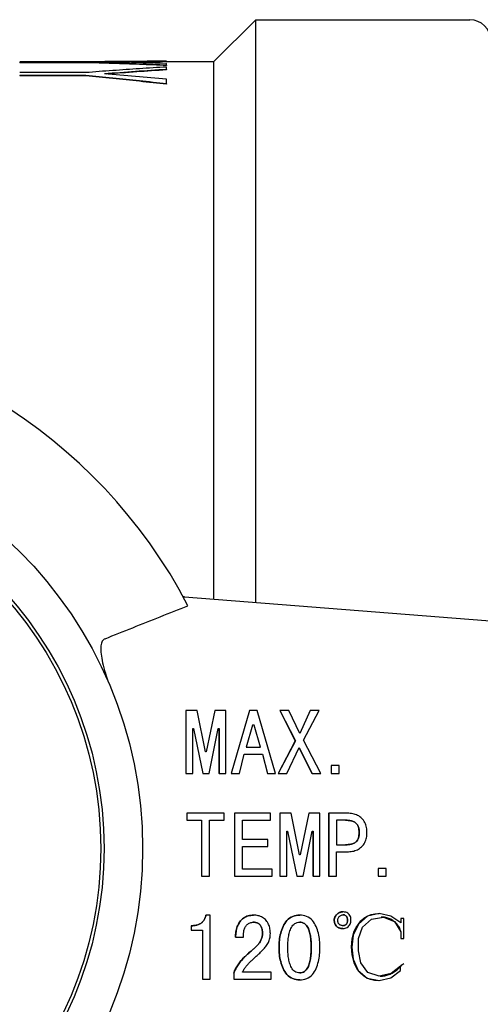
# Model space of a CAD drawing. Header units: millimetres. Extents: x 68 to 3753, y 43 to 336.
# Tile 6 of 8: x 328 to 339, y 313 to 336. Entities that reach past the tile are written whole.
import ezdxf

# ---------------------------------------------------------------- set-up
doc = ezdxf.new("R2010")
doc.units = ezdxf.units.MM
doc.layers.add('DETAIL', color=2, linetype='Continuous')

msp = doc.modelspace()

# ---------------------------------------------------------------- linework, layer by layer
at = {"layer": 'DETAIL'}
for p, q in [((332.253, 335.107), (333.253, 336.107)), ((333.253, 322.224), (333.253, 336.107)), ((333.253, 336.107), (338.353, 336.107)), ((327.621, 335.11), (329.197, 335.11)), ((329.197, 335.093), (327.621, 335.093)), ((327.621, 335.093), (327.621, 335.083)), ((329.197, 335.083), (327.621, 335.083)), ((329.197, 335.093), (329.197, 335.083)), ((330.283, 335.117), (331.121, 335.117)), ((331.121, 335.117), (331.121, 335.117)), ((331.121, 335.117), (331.121, 335.107)), ((331.121, 335.107), (332.253, 335.107)), ((331.121, 335.023), (331.121, 335.065)), ((332.253, 322.302), (332.253, 335.107)), ((327.621, 334.854), (329.197, 334.854)), ((331.121, 335.023), (331.121, 335.013)), ((331.121, 334.922), (331.121, 334.986)), ((331.121, 334.922), (331.121, 334.912)), ((329.197, 334.776), (327.621, 334.776)), ((327.621, 334.776), (327.621, 334.766)), ((329.197, 334.766), (327.621, 334.766)), ((329.197, 334.776), (329.197, 334.766)), ((331.121, 334.578), (331.121, 334.687)), ((331.121, 334.578), (331.121, 334.568)), ((331.553, 322.357), (331.519, 322.357)), ((331.525, 322.346), (331.553, 322.357)), ((331.553, 322.357), (344.174, 321.366)), ((331.583, 319.646), (331.583, 318.146)), ((331.583, 319.646), (331.584, 319.646)), ((331.849, 319.646), (331.584, 319.646)), ((331.584, 319.646), (331.584, 318.146)), ((332.053, 318.657), (331.849, 319.646)), ((332.273, 319.646), (332.069, 318.657)), ((332.273, 319.646), (332.07, 318.657)), ((332.539, 319.646), (332.273, 319.646)), ((332.273, 319.646), (332.273, 319.646)), ((332.539, 318.146), (332.539, 319.646)), ((333.103, 319.646), (332.662, 318.146)), ((333.104, 319.646), (332.663, 318.146)), ((333.103, 319.646), (333.104, 319.646)), ((333.281, 319.646), (333.104, 319.646)), ((333.722, 318.146), (333.281, 319.646)), ((333.825, 319.646), (334.192, 318.926)), ((334.035, 319.646), (333.825, 319.646)), ((333.825, 319.646), (334.193, 318.926)), ((333.825, 319.646), (333.825, 319.646)), ((334.297, 319.093), (334.035, 319.646)), ((334.549, 319.646), (334.297, 319.094)), ((334.55, 319.646), (334.297, 319.093)), ((334.387, 318.936), (334.759, 319.646)), ((334.549, 319.646), (334.55, 319.646)), ((334.759, 319.646), (334.55, 319.646)), ((331.75, 318.146), (331.75, 319.216)), ((331.75, 319.216), (331.768, 319.216)), ((331.767, 319.216), (331.987, 318.146)), ((331.768, 319.216), (331.988, 318.146)), ((332.135, 318.146), (332.355, 319.216)), ((332.355, 319.216), (332.373, 319.216)), ((332.372, 319.216), (332.372, 318.146)), ((332.373, 319.216), (332.373, 318.146)), ((333.17, 319.299), (333.024, 318.771)), ((333.215, 319.299), (333.17, 319.299)), ((333.361, 318.771), (333.215, 319.299)), ((333.361, 318.771), (333.215, 319.299)), ((334.192, 318.926), (333.783, 318.146)), ((334.193, 318.926), (333.784, 318.146)), ((334.192, 318.926), (334.193, 318.926)), ((334.801, 318.146), (334.387, 318.936)), ((332.07, 318.657), (332.053, 318.657)), ((333.024, 318.771), (333.361, 318.771)), ((333.994, 318.146), (334.288, 318.76)), ((334.287, 318.759), (334.59, 318.146)), ((334.288, 318.76), (334.591, 318.146)), ((332.858, 318.146), (332.975, 318.604)), ((332.975, 318.604), (333.411, 318.604)), ((333.41, 318.604), (333.526, 318.146)), ((333.411, 318.604), (333.527, 318.146)), ((335.049, 318.333), (335.049, 318.146)), ((335.049, 318.333), (335.05, 318.333)), ((335.237, 318.333), (335.05, 318.333)), ((335.05, 318.333), (335.05, 318.146)), ((335.237, 318.146), (335.237, 318.333)), ((331.583, 318.146), (331.584, 318.146)), ((331.584, 318.146), (331.75, 318.146)), ((331.987, 318.146), (331.988, 318.146)), ((331.988, 318.146), (332.135, 318.146)), ((332.373, 318.146), (332.372, 318.146)), ((332.373, 318.146), (332.539, 318.146)), ((332.662, 318.146), (332.663, 318.146)), ((332.663, 318.146), (332.858, 318.146)), ((333.527, 318.146), (333.526, 318.146)), ((333.527, 318.146), (333.722, 318.146)), ((333.783, 318.146), (333.784, 318.146)), ((333.784, 318.146), (333.994, 318.146)), ((334.591, 318.146), (334.59, 318.146)), ((334.591, 318.146), (334.801, 318.146)), ((335.05, 318.146), (335.049, 318.146)), ((335.05, 318.146), (335.237, 318.146)), ((331.604, 317.196), (331.604, 317.029)), ((331.604, 317.196), (331.605, 317.196)), ((331.604, 317.029), (331.605, 317.029)), ((332.497, 317.196), (331.605, 317.196)), ((331.605, 317.196), (331.605, 317.029)), ((331.605, 317.029), (331.958, 317.029)), ((331.957, 317.029), (331.957, 315.696)), ((331.958, 317.029), (331.958, 315.696)), ((332.144, 317.029), (332.497, 317.029)), ((332.144, 315.696), (332.144, 317.029)), ((332.497, 317.029), (332.497, 317.196)), ((332.745, 317.196), (332.745, 315.696)), ((332.745, 317.196), (332.746, 317.196)), ((333.597, 317.196), (332.746, 317.196)), ((332.746, 317.196), (332.746, 315.696)), ((332.933, 316.571), (332.933, 317.029)), ((332.933, 317.029), (333.597, 317.029)), ((333.597, 317.029), (333.597, 317.196)), ((333.825, 317.196), (333.825, 315.696)), ((334.091, 317.196), (333.825, 317.196)), ((333.825, 317.196), (333.825, 315.696)), ((333.825, 317.196), (333.825, 317.196)), ((334.294, 316.207), (334.091, 317.196)), ((334.514, 317.196), (334.311, 316.207)), ((334.515, 317.196), (334.312, 316.207)), ((334.514, 317.196), (334.515, 317.196)), ((334.78, 317.196), (334.515, 317.196)), ((334.78, 315.696), (334.78, 317.196)), ((334.987, 317.196), (334.987, 315.696)), ((334.987, 317.196), (334.988, 317.196)), ((335.44, 317.196), (334.988, 317.196)), ((334.988, 317.196), (334.988, 315.696)), ((335.174, 317.029), (335.174, 316.446)), ((335.385, 317.029), (335.174, 317.029)), ((333.991, 315.696), (333.991, 316.766)), ((333.991, 316.766), (334.01, 316.766)), ((334.009, 316.766), (334.229, 315.696)), ((334.01, 316.766), (334.23, 315.696)), ((334.376, 315.696), (334.596, 316.766)), ((334.596, 316.766), (334.614, 316.766)), ((334.613, 316.766), (334.613, 315.696)), ((334.614, 316.766), (334.614, 315.696)), ((333.535, 316.571), (332.933, 316.571)), ((333.535, 316.404), (333.535, 316.571)), ((335.713, 316.737), (335.714, 316.737)), ((332.933, 315.862), (332.933, 316.404)), ((332.933, 316.404), (333.535, 316.404)), ((335.174, 316.446), (335.385, 316.446)), ((334.312, 316.207), (334.294, 316.207)), ((335.174, 315.696), (335.174, 316.279)), ((335.174, 316.279), (335.431, 316.279)), ((333.639, 315.862), (332.933, 315.862)), ((333.639, 315.696), (333.639, 315.862)), ((336.17, 315.883), (336.17, 315.696)), ((336.17, 315.883), (336.171, 315.883)), ((336.357, 315.883), (336.171, 315.883)), ((336.171, 315.883), (336.171, 315.696)), ((336.357, 315.696), (336.357, 315.883)), ((331.957, 315.696), (331.958, 315.696)), ((331.958, 315.696), (332.144, 315.696)), ((332.746, 315.696), (332.745, 315.696)), ((332.746, 315.696), (333.639, 315.696)), ((333.825, 315.696), (333.991, 315.696)), ((333.825, 315.696), (333.825, 315.696)), ((334.229, 315.696), (334.23, 315.696)), ((334.23, 315.696), (334.376, 315.696)), ((334.614, 315.696), (334.613, 315.696)), ((334.614, 315.696), (334.78, 315.696)), ((334.987, 315.696), (334.988, 315.696)), ((334.988, 315.696), (335.174, 315.696)), ((336.171, 315.696), (336.17, 315.696)), ((336.171, 315.696), (336.357, 315.696)), ((332.06, 314.766), (332.061, 314.766)), ((332.165, 314.766), (332.061, 314.766)), ((332.165, 313.246), (332.165, 314.766)), ((333.194, 314.766), (333.195, 314.766)), ((334.296, 314.766), (334.297, 314.766)), ((335.325, 314.848), (335.324, 314.848)), ((336.189, 314.81), (336.188, 314.81)), ((336.71, 314.689), (336.71, 314.585)), ((336.711, 314.689), (336.71, 314.689)), ((336.711, 314.689), (336.711, 314.584)), ((336.781, 314.689), (336.711, 314.689)), ((336.781, 314.215), (336.781, 314.689)), ((331.708, 314.516), (331.708, 314.412)), ((331.708, 314.516), (331.709, 314.516)), ((331.709, 314.516), (331.709, 314.412)), ((335.323, 314.447), (335.322, 314.447)), ((331.708, 314.412), (331.709, 314.412)), ((331.709, 314.412), (331.978, 314.412)), ((331.977, 314.412), (331.977, 313.246)), ((331.978, 314.412), (331.978, 313.246)), ((332.766, 314.246), (332.767, 314.246)), ((332.767, 314.246), (332.954, 314.246)), ((333.409, 314.336), (333.41, 314.336)), ((336.71, 314.373), (336.71, 314.215)), ((336.71, 314.373), (336.711, 314.373)), ((336.71, 314.215), (336.711, 314.215)), ((336.711, 314.373), (336.711, 314.215)), ((336.711, 314.215), (336.781, 314.215)), ((333.804, 314), (333.805, 314)), ((334.572, 314), (334.573, 314)), ((333.138, 313.913), (333.139, 313.913)), ((336.776, 313.614), (336.776, 313.614)), ((331.978, 313.246), (331.977, 313.246)), ((331.978, 313.246), (332.165, 313.246)), ((332.725, 313.386), (332.725, 313.246)), ((332.725, 313.386), (332.725, 313.246)), ((332.725, 313.386), (332.725, 313.386)), ((332.725, 313.246), (333.618, 313.246)), ((332.725, 313.246), (332.725, 313.246)), ((333.618, 313.412), (332.933, 313.412)), ((333.618, 313.246), (333.618, 313.412)), ((334.297, 313.225), (334.296, 313.225)), ((336.178, 313.206), (336.177, 313.206))]:
    msp.add_line(p, q, dxfattribs=at)
at = {"layer": 'DETAIL', "flags": 128}
for points in [[(329.197, 335.11), (329.243, 335.11), (329.288, 335.111), (329.333, 335.112), (329.378, 335.112), (329.423, 335.113), (329.469, 335.113), (329.514, 335.114), (329.559, 335.114), (329.604, 335.114), (329.65, 335.115), (329.695, 335.115), (329.74, 335.115), (329.785, 335.116), (329.83, 335.116), (329.876, 335.116), (329.921, 335.116), (329.966, 335.117), (330.011, 335.117), (330.056, 335.117), (330.102, 335.117), (330.147, 335.117), (330.192, 335.117), (330.237, 335.117), (330.283, 335.117)], [(331.121, 335.023), (331.041, 335.027), (330.961, 335.03), (330.881, 335.034), (330.801, 335.038), (330.72, 335.041), (330.64, 335.044), (330.56, 335.048), (330.48, 335.051), (330.4, 335.054), (330.32, 335.057), (330.239, 335.06), (330.159, 335.063), (330.079, 335.066), (329.999, 335.069), (329.919, 335.072), (329.839, 335.074), (329.758, 335.077), (329.678, 335.079), (329.598, 335.082), (329.518, 335.084), (329.438, 335.086), (329.358, 335.089), (329.277, 335.091), (329.197, 335.093)], [(331.121, 335.013), (331.041, 335.017), (330.961, 335.02), (330.881, 335.024), (330.801, 335.028), (330.72, 335.031), (330.64, 335.034), (330.56, 335.038), (330.48, 335.041), (330.4, 335.044), (330.32, 335.047), (330.239, 335.05), (330.159, 335.053), (330.079, 335.056), (329.999, 335.059), (329.919, 335.062), (329.839, 335.064), (329.758, 335.067), (329.678, 335.069), (329.598, 335.072), (329.518, 335.074), (329.438, 335.076), (329.358, 335.079), (329.277, 335.081), (329.197, 335.083)], [(329.197, 334.854), (329.277, 334.86), (329.358, 334.866), (329.438, 334.873), (329.518, 334.879), (329.598, 334.885), (329.678, 334.891), (329.758, 334.897), (329.839, 334.903), (329.919, 334.908), (329.999, 334.914), (330.079, 334.92), (330.159, 334.925), (330.239, 334.931), (330.32, 334.936), (330.4, 334.941), (330.48, 334.947), (330.56, 334.952), (330.64, 334.957), (330.72, 334.962), (330.801, 334.967), (330.881, 334.972), (330.961, 334.976), (331.041, 334.981), (331.121, 334.986)], [(331.121, 334.578), (331.041, 334.587), (330.961, 334.596), (330.881, 334.605), (330.801, 334.614), (330.72, 334.623), (330.64, 334.631), (330.56, 334.64), (330.48, 334.649), (330.4, 334.657), (330.32, 334.666), (330.239, 334.674), (330.159, 334.682), (330.079, 334.69), (329.999, 334.699), (329.919, 334.707), (329.839, 334.715), (329.758, 334.722), (329.678, 334.73), (329.598, 334.738), (329.518, 334.746), (329.438, 334.753), (329.358, 334.761), (329.277, 334.768), (329.197, 334.776)], [(331.121, 334.568), (331.041, 334.577), (330.961, 334.586), (330.881, 334.595), (330.801, 334.604), (330.72, 334.613), (330.64, 334.622), (330.56, 334.63), (330.48, 334.639), (330.4, 334.647), (330.32, 334.656), (330.239, 334.664), (330.159, 334.672), (330.079, 334.681), (329.999, 334.689), (329.919, 334.697), (329.839, 334.705), (329.758, 334.713), (329.678, 334.72), (329.598, 334.728), (329.518, 334.736), (329.438, 334.743), (329.358, 334.751), (329.277, 334.758), (329.197, 334.766)], [(329.656, 321.355), (329.739, 321.388), (329.821, 321.421), (329.903, 321.454), (329.986, 321.487), (330.068, 321.52), (330.151, 321.553), (330.233, 321.585), (330.315, 321.618), (330.398, 321.651), (330.48, 321.684), (330.563, 321.717), (330.645, 321.75), (330.727, 321.783), (330.81, 321.815), (330.892, 321.848), (330.974, 321.881), (331.057, 321.914), (331.139, 321.946), (331.222, 321.979), (331.304, 322.012), (331.386, 322.045), (331.469, 322.077), (331.551, 322.11), (331.633, 322.143)], [(329.656, 321.355), (329.636, 321.345), (329.618, 321.332), (329.603, 321.315), (329.589, 321.296), (329.578, 321.273), (329.569, 321.247), (329.561, 321.219), (329.556, 321.187), (329.553, 321.153), (329.552, 321.116), (329.553, 321.076), (329.556, 321.033), (329.561, 320.988), (329.568, 320.94), (329.577, 320.889), (329.587, 320.836), (329.599, 320.781), (329.613, 320.723), (329.629, 320.663), (329.646, 320.6), (329.665, 320.535), (329.686, 320.468), (329.708, 320.398), (329.732, 320.326)], [(335.713, 316.737), (335.713, 316.759), (335.712, 316.78), (335.71, 316.801), (335.707, 316.822), (335.703, 316.843), (335.697, 316.864), (335.691, 316.884), (335.682, 316.904), (335.672, 316.922), (335.659, 316.94), (335.645, 316.955), (335.628, 316.969), (335.611, 316.981), (335.592, 316.991), (335.572, 316.999), (335.552, 317.007), (335.532, 317.013), (335.511, 317.017), (335.49, 317.021), (335.469, 317.024), (335.448, 317.026), (335.427, 317.028), (335.405, 317.029), (335.384, 317.029)], [(335.385, 317.029), (335.406, 317.029), (335.427, 317.028), (335.449, 317.026), (335.47, 317.024), (335.491, 317.021), (335.512, 317.017), (335.533, 317.013), (335.553, 317.007), (335.573, 316.999), (335.593, 316.991), (335.611, 316.981), (335.629, 316.969), (335.646, 316.955), (335.66, 316.94), (335.672, 316.922), (335.683, 316.904), (335.692, 316.884), (335.698, 316.864), (335.704, 316.843), (335.708, 316.822), (335.711, 316.801), (335.713, 316.78), (335.714, 316.759), (335.714, 316.737)], [(335.901, 316.737), (335.9, 316.768), (335.898, 316.799), (335.895, 316.829), (335.889, 316.859), (335.882, 316.889), (335.873, 316.919), (335.862, 316.947), (335.849, 316.975), (335.834, 317.002), (335.817, 317.028), (335.798, 317.052), (335.777, 317.074), (335.754, 317.095), (335.73, 317.114), (335.705, 317.131), (335.678, 317.146), (335.65, 317.158), (335.621, 317.169), (335.592, 317.178), (335.562, 317.184), (335.532, 317.189), (335.501, 317.193), (335.471, 317.195), (335.44, 317.196)], [(335.384, 316.446), (335.405, 316.446), (335.427, 316.447), (335.448, 316.448), (335.469, 316.45), (335.49, 316.453), (335.511, 316.457), (335.532, 316.462), (335.552, 316.468), (335.572, 316.475), (335.592, 316.484), (335.611, 316.494), (335.628, 316.505), (335.645, 316.519), (335.659, 316.535), (335.672, 316.552), (335.682, 316.571), (335.691, 316.59), (335.697, 316.61), (335.703, 316.631), (335.707, 316.652), (335.71, 316.673), (335.712, 316.695), (335.713, 316.716), (335.713, 316.737)], [(335.714, 316.737), (335.714, 316.716), (335.713, 316.695), (335.711, 316.673), (335.708, 316.652), (335.704, 316.631), (335.698, 316.61), (335.692, 316.59), (335.683, 316.571), (335.672, 316.552), (335.66, 316.535), (335.646, 316.519), (335.629, 316.505), (335.611, 316.494), (335.593, 316.484), (335.573, 316.475), (335.553, 316.468), (335.533, 316.462), (335.512, 316.457), (335.491, 316.453), (335.47, 316.45), (335.449, 316.448), (335.427, 316.447), (335.406, 316.446), (335.385, 316.446)], [(335.431, 316.279), (335.462, 316.28), (335.493, 316.281), (335.524, 316.285), (335.554, 316.29), (335.585, 316.296), (335.614, 316.305), (335.643, 316.315), (335.672, 316.328), (335.699, 316.342), (335.725, 316.359), (335.75, 316.378), (335.773, 316.399), (335.794, 316.421), (335.814, 316.445), (335.832, 316.47), (335.847, 316.497), (335.861, 316.525), (335.872, 316.554), (335.881, 316.584), (335.889, 316.614), (335.894, 316.644), (335.898, 316.675), (335.9, 316.706), (335.901, 316.737)], [(331.708, 314.516), (331.727, 314.517), (331.747, 314.517), (331.767, 314.519), (331.787, 314.521), (331.806, 314.524), (331.826, 314.527), (331.845, 314.532), (331.864, 314.537), (331.883, 314.544), (331.901, 314.552), (331.919, 314.56), (331.936, 314.57), (331.953, 314.582), (331.968, 314.594), (331.982, 314.608), (331.996, 314.623), (332.008, 314.639), (332.019, 314.655), (332.028, 314.673), (332.037, 314.691), (332.044, 314.709), (332.051, 314.728), (332.056, 314.747), (332.06, 314.766)], [(332.061, 314.766), (332.057, 314.747), (332.051, 314.728), (332.045, 314.709), (332.038, 314.691), (332.029, 314.673), (332.019, 314.655), (332.009, 314.639), (331.996, 314.623), (331.983, 314.608), (331.969, 314.594), (331.953, 314.582), (331.937, 314.57), (331.92, 314.56), (331.902, 314.552), (331.884, 314.544), (331.865, 314.537), (331.846, 314.532), (331.827, 314.527), (331.807, 314.524), (331.788, 314.521), (331.768, 314.519), (331.748, 314.517), (331.728, 314.517), (331.709, 314.516)], [(332.766, 314.246), (332.768, 314.277), (332.77, 314.309), (332.774, 314.34), (332.778, 314.372), (332.784, 314.403), (332.791, 314.434), (332.799, 314.465), (332.809, 314.495), (332.821, 314.524), (332.834, 314.553), (332.849, 314.581), (332.866, 314.608), (332.885, 314.633), (332.907, 314.657), (332.93, 314.678), (332.955, 314.698), (332.981, 314.715), (333.009, 314.73), (333.039, 314.742), (333.069, 314.751), (333.1, 314.758), (333.131, 314.763), (333.163, 314.765), (333.194, 314.766)], [(333.195, 314.766), (333.163, 314.765), (333.132, 314.763), (333.101, 314.758), (333.07, 314.751), (333.04, 314.742), (333.01, 314.73), (332.982, 314.715), (332.955, 314.698), (332.931, 314.678), (332.907, 314.657), (332.886, 314.633), (332.867, 314.608), (332.85, 314.581), (332.835, 314.553), (332.821, 314.524), (332.81, 314.495), (332.8, 314.465), (332.792, 314.434), (332.785, 314.403), (332.779, 314.372), (332.774, 314.34), (332.771, 314.309), (332.769, 314.277), (332.767, 314.246)], [(333.597, 314.327), (333.596, 314.355), (333.595, 314.383), (333.592, 314.411), (333.588, 314.439), (333.582, 314.467), (333.575, 314.494), (333.567, 314.521), (333.556, 314.547), (333.544, 314.572), (333.53, 314.597), (333.514, 314.62), (333.497, 314.642), (333.478, 314.663), (333.457, 314.682), (333.435, 314.699), (333.411, 314.714), (333.386, 314.728), (333.36, 314.739), (333.334, 314.748), (333.307, 314.755), (333.279, 314.76), (333.251, 314.764), (333.223, 314.765), (333.195, 314.766)], [(333.804, 314), (333.805, 314.043), (333.806, 314.085), (333.809, 314.128), (333.813, 314.17), (333.818, 314.212), (333.825, 314.254), (333.834, 314.296), (333.844, 314.337), (333.856, 314.378), (333.869, 314.419), (333.884, 314.459), (333.901, 314.498), (333.919, 314.536), (333.94, 314.573), (333.964, 314.608), (333.991, 314.641), (334.022, 314.671), (334.055, 314.697), (334.091, 314.719), (334.13, 314.737), (334.17, 314.75), (334.212, 314.76), (334.254, 314.764), (334.296, 314.766)], [(334.297, 314.766), (334.255, 314.764), (334.212, 314.76), (334.171, 314.75), (334.131, 314.737), (334.092, 314.719), (334.056, 314.697), (334.023, 314.671), (333.992, 314.641), (333.965, 314.608), (333.941, 314.573), (333.92, 314.536), (333.902, 314.498), (333.885, 314.459), (333.87, 314.419), (333.856, 314.378), (333.845, 314.337), (333.835, 314.296), (333.826, 314.254), (333.819, 314.212), (333.814, 314.17), (333.81, 314.128), (333.807, 314.085), (333.805, 314.043), (333.805, 314)], [(334.78, 314), (334.779, 314.042), (334.778, 314.085), (334.775, 314.127), (334.771, 314.169), (334.766, 314.211), (334.759, 314.253), (334.751, 314.295), (334.742, 314.336), (334.731, 314.377), (334.718, 314.417), (334.703, 314.457), (334.687, 314.496), (334.669, 314.535), (334.649, 314.572), (334.626, 314.607), (334.599, 314.64), (334.57, 314.67), (334.537, 314.697), (334.501, 314.719), (334.462, 314.737), (334.422, 314.75), (334.381, 314.76), (334.339, 314.764), (334.297, 314.766)], [(335.12, 314.636), (335.12, 314.65), (335.121, 314.664), (335.122, 314.677), (335.124, 314.691), (335.128, 314.704), (335.132, 314.717), (335.137, 314.729), (335.144, 314.741), (335.151, 314.753), (335.16, 314.763), (335.169, 314.773), (335.179, 314.783), (335.189, 314.791), (335.2, 314.8), (335.211, 314.808), (335.222, 314.816), (335.233, 314.823), (335.245, 314.829), (335.258, 314.835), (335.271, 314.839), (335.284, 314.843), (335.297, 314.846), (335.31, 314.847), (335.324, 314.848)], [(335.519, 314.657), (335.518, 314.683), (335.513, 314.709), (335.505, 314.734), (335.494, 314.758), (335.479, 314.78), (335.462, 314.8), (335.441, 314.816), (335.417, 314.828), (335.393, 314.837), (335.367, 314.843), (335.341, 314.847), (335.315, 314.848), (335.289, 314.844), (335.264, 314.837), (335.24, 314.826), (335.217, 314.812), (335.196, 314.796), (335.176, 314.779), (335.158, 314.76), (335.143, 314.738), (335.132, 314.714), (335.125, 314.689), (335.121, 314.663), (335.121, 314.636)], [(335.121, 314.636), (335.124, 314.61), (335.129, 314.584), (335.137, 314.559), (335.149, 314.536), (335.165, 314.514), (335.183, 314.496), (335.204, 314.48), (335.227, 314.467), (335.252, 314.458), (335.277, 314.451), (335.303, 314.448), (335.33, 314.447), (335.356, 314.449), (335.382, 314.455), (335.406, 314.464), (335.43, 314.476), (335.451, 314.492), (335.47, 314.51), (335.486, 314.531), (335.499, 314.554), (335.508, 314.579), (335.514, 314.604), (335.518, 314.63), (335.519, 314.657)], [(335.275, 314.526), (335.26, 314.533), (335.246, 314.542), (335.234, 314.553), (335.224, 314.567), (335.217, 314.581), (335.211, 314.597), (335.207, 314.612), (335.205, 314.629), (335.204, 314.645), (335.204, 314.662), (335.207, 314.678), (335.212, 314.693), (335.218, 314.708), (335.227, 314.722), (335.238, 314.735), (335.25, 314.745), (335.263, 314.755), (335.278, 314.763), (335.292, 314.77), (335.308, 314.775), (335.324, 314.778), (335.341, 314.778), (335.357, 314.775), (335.372, 314.77)], [(335.372, 314.77), (335.387, 314.762), (335.4, 314.752), (335.411, 314.74), (335.419, 314.726), (335.426, 314.711), (335.431, 314.695), (335.434, 314.679), (335.436, 314.663), (335.437, 314.647), (335.437, 314.63), (335.435, 314.614), (335.432, 314.598), (335.427, 314.582), (335.42, 314.567), (335.411, 314.554), (335.399, 314.542), (335.385, 314.534), (335.371, 314.526), (335.355, 314.521), (335.339, 314.518), (335.323, 314.517), (335.306, 314.519), (335.29, 314.522), (335.275, 314.526)], [(335.325, 314.517), (335.339, 314.518), (335.353, 314.521), (335.367, 314.525), (335.38, 314.531), (335.392, 314.538), (335.403, 314.547), (335.413, 314.557), (335.421, 314.569), (335.426, 314.582), (335.431, 314.596), (335.434, 314.609), (335.435, 314.624), (335.436, 314.638), (335.436, 314.652), (335.435, 314.666), (335.433, 314.68), (335.43, 314.694), (335.426, 314.708), (335.421, 314.721), (335.414, 314.734), (335.406, 314.745), (335.396, 314.755), (335.384, 314.763), (335.371, 314.77)], [(335.371, 314.77), (335.37, 314.77), (335.368, 314.771), (335.367, 314.772), (335.365, 314.772), (335.363, 314.773), (335.362, 314.773), (335.36, 314.774), (335.359, 314.774), (335.357, 314.775), (335.355, 314.775), (335.354, 314.776), (335.352, 314.776), (335.35, 314.776), (335.349, 314.777), (335.347, 314.777), (335.345, 314.777), (335.344, 314.777), (335.342, 314.778), (335.34, 314.778), (335.338, 314.778), (335.337, 314.778), (335.335, 314.778), (335.333, 314.778), (335.332, 314.778)], [(336.177, 313.206), (336.081, 313.212), (335.987, 313.232), (335.898, 313.269), (335.818, 313.321), (335.747, 313.386), (335.686, 313.461), (335.636, 313.543), (335.598, 313.632), (335.57, 313.724), (335.551, 313.819), (335.539, 313.915), (335.535, 314.011), (335.537, 314.108), (335.548, 314.203), (335.568, 314.298), (335.599, 314.389), (335.642, 314.475), (335.696, 314.555), (335.758, 314.629), (335.829, 314.694), (335.909, 314.747), (335.999, 314.782), (336.092, 314.802), (336.188, 314.81)], [(336.711, 314.584), (336.472, 314.747), (336.19, 314.81), (335.91, 314.747), (335.696, 314.553), (335.568, 314.294), (335.536, 314.005), (335.572, 313.717), (335.692, 313.453), (335.909, 313.264), (336.191, 313.207), (336.47, 313.276), (336.699, 313.452), (336.703, 313.551), (336.475, 313.375), (336.195, 313.313), (335.923, 313.402), (335.755, 313.635), (335.695, 313.919), (335.702, 314.209), (335.797, 314.483), (336.01, 314.675), (336.293, 314.722), (336.558, 314.613), (336.711, 314.373)], [(336.71, 314.373), (336.703, 314.398), (336.696, 314.424), (336.686, 314.448), (336.675, 314.472), (336.662, 314.495), (336.648, 314.517), (336.632, 314.538), (336.616, 314.558), (336.597, 314.577), (336.578, 314.595), (336.558, 314.612), (336.537, 314.628), (336.516, 314.643), (336.493, 314.657), (336.471, 314.67), (336.447, 314.681), (336.423, 314.692), (336.398, 314.7), (336.373, 314.708), (336.347, 314.714), (336.322, 314.718), (336.295, 314.722), (336.269, 314.724), (336.243, 314.724)], [(332.954, 314.246), (332.954, 314.266), (332.954, 314.286), (332.955, 314.306), (332.957, 314.326), (332.959, 314.346), (332.962, 314.365), (332.965, 314.385), (332.969, 314.405), (332.974, 314.424), (332.98, 314.443), (332.988, 314.462), (332.996, 314.48), (333.006, 314.498), (333.018, 314.514), (333.032, 314.529), (333.046, 314.543), (333.061, 314.555), (333.078, 314.567), (333.095, 314.577), (333.113, 314.585), (333.132, 314.591), (333.152, 314.596), (333.172, 314.599), (333.191, 314.6)], [(333.409, 314.336), (333.409, 314.352), (333.408, 314.368), (333.407, 314.384), (333.405, 314.4), (333.402, 314.416), (333.399, 314.432), (333.394, 314.448), (333.389, 314.463), (333.383, 314.478), (333.376, 314.493), (333.368, 314.507), (333.36, 314.521), (333.35, 314.534), (333.339, 314.546), (333.327, 314.557), (333.314, 314.567), (333.3, 314.575), (333.286, 314.583), (333.271, 314.588), (333.255, 314.593), (333.239, 314.596), (333.223, 314.598), (333.207, 314.599), (333.191, 314.6)], [(333.191, 314.6), (333.208, 314.599), (333.224, 314.598), (333.24, 314.596), (333.256, 314.593), (333.271, 314.588), (333.287, 314.583), (333.301, 314.576), (333.315, 314.567), (333.328, 314.558), (333.34, 314.547), (333.351, 314.534), (333.36, 314.521), (333.369, 314.508), (333.377, 314.493), (333.384, 314.479), (333.39, 314.464), (333.395, 314.448), (333.399, 314.432), (333.403, 314.417), (333.406, 314.401), (333.408, 314.384), (333.409, 314.368), (333.41, 314.352), (333.41, 314.336)], [(334.012, 314), (334.012, 314.031), (334.013, 314.061), (334.014, 314.092), (334.016, 314.122), (334.018, 314.153), (334.021, 314.183), (334.025, 314.214), (334.029, 314.244), (334.034, 314.274), (334.04, 314.304), (334.047, 314.334), (334.055, 314.363), (334.064, 314.392), (334.075, 314.421), (334.087, 314.449), (334.101, 314.476), (334.117, 314.502), (334.136, 314.526), (334.157, 314.548), (334.182, 314.566), (334.208, 314.581), (334.237, 314.592), (334.267, 314.598), (334.297, 314.6)], [(334.297, 314.6), (334.327, 314.598), (334.357, 314.592), (334.385, 314.581), (334.412, 314.566), (334.435, 314.547), (334.456, 314.525), (334.474, 314.501), (334.49, 314.475), (334.503, 314.447), (334.514, 314.419), (334.524, 314.391), (334.533, 314.361), (334.541, 314.332), (334.547, 314.302), (334.553, 314.273), (334.557, 314.243), (334.561, 314.212), (334.564, 314.182), (334.567, 314.152), (334.569, 314.122), (334.571, 314.091), (334.572, 314.061), (334.572, 314.03), (334.573, 314)], [(334.572, 314), (334.571, 314.03), (334.571, 314.061), (334.57, 314.091), (334.568, 314.121), (334.566, 314.152), (334.564, 314.182), (334.56, 314.212), (334.557, 314.242), (334.552, 314.272), (334.546, 314.302), (334.54, 314.332), (334.532, 314.361), (334.523, 314.39), (334.514, 314.419), (334.502, 314.447), (334.489, 314.475), (334.474, 314.501), (334.456, 314.525), (334.435, 314.547), (334.411, 314.566), (334.385, 314.581), (334.356, 314.592), (334.327, 314.598), (334.297, 314.6)], [(335.322, 314.447), (335.309, 314.447), (335.296, 314.448), (335.283, 314.45), (335.271, 314.452), (335.258, 314.456), (335.246, 314.459), (335.234, 314.464), (335.222, 314.469), (335.211, 314.475), (335.2, 314.482), (335.19, 314.49), (335.18, 314.498), (335.17, 314.507), (335.162, 314.517), (335.154, 314.527), (335.147, 314.538), (335.141, 314.549), (335.136, 314.561), (335.131, 314.573), (335.128, 314.586), (335.125, 314.598), (335.123, 314.611), (335.121, 314.624), (335.12, 314.636)], [(333.138, 313.913), (333.155, 313.927), (333.172, 313.941), (333.189, 313.955), (333.205, 313.969), (333.221, 313.983), (333.237, 313.998), (333.253, 314.013), (333.268, 314.029), (333.283, 314.044), (333.298, 314.06), (333.312, 314.077), (333.325, 314.094), (333.338, 314.112), (333.35, 314.13), (333.361, 314.148), (333.371, 314.168), (333.38, 314.187), (333.388, 314.208), (333.395, 314.228), (333.4, 314.249), (333.404, 314.271), (333.407, 314.292), (333.409, 314.314), (333.409, 314.336)], [(333.41, 314.336), (333.409, 314.314), (333.408, 314.292), (333.405, 314.271), (333.401, 314.249), (333.396, 314.228), (333.389, 314.208), (333.381, 314.187), (333.372, 314.168), (333.362, 314.148), (333.351, 314.13), (333.339, 314.112), (333.326, 314.094), (333.312, 314.077), (333.298, 314.06), (333.284, 314.044), (333.269, 314.029), (333.254, 314.013), (333.238, 313.998), (333.222, 313.983), (333.206, 313.969), (333.19, 313.955), (333.173, 313.941), (333.156, 313.927), (333.139, 313.913)], [(333.262, 313.79), (333.283, 313.809), (333.303, 313.827), (333.323, 313.845), (333.343, 313.864), (333.362, 313.883), (333.382, 313.902), (333.401, 313.922), (333.419, 313.942), (333.438, 313.962), (333.456, 313.983), (333.473, 314.003), (333.491, 314.024), (333.507, 314.046), (333.523, 314.068), (333.537, 314.091), (333.55, 314.116), (333.561, 314.14), (333.571, 314.166), (333.579, 314.192), (333.586, 314.218), (333.591, 314.245), (333.594, 314.272), (333.596, 314.3), (333.597, 314.327)], [(334.296, 313.225), (334.253, 313.227), (334.211, 313.232), (334.169, 313.241), (334.129, 313.255), (334.09, 313.273), (334.054, 313.296), (334.021, 313.323), (333.99, 313.353), (333.963, 313.387), (333.94, 313.422), (333.919, 313.46), (333.901, 313.499), (333.884, 313.538), (333.869, 313.578), (333.856, 313.619), (333.844, 313.66), (333.834, 313.702), (333.826, 313.744), (333.819, 313.786), (333.813, 313.829), (333.809, 313.872), (333.806, 313.914), (333.805, 313.957), (333.804, 314)], [(333.805, 314), (333.805, 313.957), (333.807, 313.914), (333.81, 313.872), (333.814, 313.829), (333.819, 313.786), (333.827, 313.744), (333.835, 313.702), (333.845, 313.66), (333.857, 313.619), (333.87, 313.578), (333.885, 313.538), (333.901, 313.499), (333.92, 313.46), (333.941, 313.422), (333.964, 313.387), (333.991, 313.353), (334.022, 313.323), (334.055, 313.296), (334.091, 313.273), (334.13, 313.255), (334.17, 313.241), (334.212, 313.232), (334.254, 313.227), (334.297, 313.225)], [(334.297, 313.391), (334.266, 313.393), (334.236, 313.4), (334.207, 313.411), (334.181, 313.426), (334.157, 313.445), (334.136, 313.468), (334.117, 313.492), (334.101, 313.519), (334.087, 313.546), (334.075, 313.575), (334.064, 313.604), (334.055, 313.633), (334.047, 313.663), (334.04, 313.693), (334.034, 313.723), (334.029, 313.754), (334.025, 313.784), (334.021, 313.815), (334.018, 313.846), (334.016, 313.877), (334.014, 313.907), (334.013, 313.938), (334.012, 313.969), (334.012, 314)], [(334.297, 313.225), (334.339, 313.227), (334.382, 313.232), (334.423, 313.241), (334.463, 313.255), (334.502, 313.273), (334.538, 313.296), (334.571, 313.323), (334.6, 313.354), (334.627, 313.388), (334.649, 313.424), (334.67, 313.461), (334.687, 313.5), (334.703, 313.539), (334.718, 313.58), (334.73, 313.62), (334.742, 313.662), (334.751, 313.703), (334.759, 313.745), (334.766, 313.787), (334.771, 313.83), (334.775, 313.872), (334.778, 313.915), (334.779, 313.957), (334.78, 314)], [(334.573, 314), (334.572, 313.969), (334.572, 313.939), (334.571, 313.908), (334.569, 313.877), (334.567, 313.847), (334.564, 313.816), (334.561, 313.786), (334.557, 313.755), (334.552, 313.725), (334.547, 313.695), (334.54, 313.665), (334.533, 313.635), (334.524, 313.605), (334.514, 313.576), (334.503, 313.548), (334.49, 313.52), (334.475, 313.493), (334.457, 313.468), (334.436, 313.446), (334.412, 313.426), (334.386, 313.411), (334.357, 313.4), (334.327, 313.393), (334.297, 313.391)], [(334.297, 313.391), (334.327, 313.394), (334.357, 313.4), (334.385, 313.411), (334.412, 313.426), (334.435, 313.446), (334.456, 313.469), (334.474, 313.494), (334.489, 313.52), (334.502, 313.548), (334.513, 313.576), (334.523, 313.606), (334.532, 313.635), (334.539, 313.665), (334.546, 313.695), (334.552, 313.725), (334.556, 313.755), (334.56, 313.786), (334.563, 313.816), (334.566, 313.847), (334.568, 313.877), (334.57, 313.908), (334.571, 313.939), (334.571, 313.969), (334.572, 314)], [(332.725, 313.386), (332.735, 313.412), (332.746, 313.438), (332.758, 313.464), (332.77, 313.489), (332.784, 313.514), (332.798, 313.539), (332.812, 313.563), (332.828, 313.587), (332.844, 313.61), (332.86, 313.633), (332.878, 313.655), (332.896, 313.677), (332.914, 313.698), (332.933, 313.719), (332.952, 313.74), (332.972, 313.761), (332.992, 313.781), (333.012, 313.8), (333.033, 313.82), (333.054, 313.839), (333.075, 313.858), (333.096, 313.877), (333.117, 313.895), (333.138, 313.913)], [(333.139, 313.913), (333.118, 313.895), (333.096, 313.877), (333.075, 313.858), (333.055, 313.839), (333.034, 313.82), (333.013, 313.8), (332.993, 313.781), (332.973, 313.761), (332.953, 313.74), (332.934, 313.719), (332.915, 313.698), (332.897, 313.677), (332.879, 313.655), (332.861, 313.633), (332.845, 313.61), (332.829, 313.587), (332.813, 313.563), (332.799, 313.539), (332.785, 313.514), (332.771, 313.489), (332.759, 313.464), (332.747, 313.438), (332.736, 313.412), (332.725, 313.386)], [(332.933, 313.412), (332.943, 313.431), (332.954, 313.449), (332.965, 313.467), (332.976, 313.485), (332.987, 313.502), (332.999, 313.52), (333.011, 313.537), (333.024, 313.553), (333.038, 313.57), (333.051, 313.586), (333.065, 313.601), (333.08, 313.617), (333.094, 313.632), (333.109, 313.647), (333.124, 313.661), (333.139, 313.676), (333.154, 313.691), (333.17, 313.705), (333.185, 313.719), (333.2, 313.734), (333.216, 313.748), (333.231, 313.762), (333.247, 313.776), (333.262, 313.79)], [(336.214, 313.313), (336.241, 313.314), (336.269, 313.316), (336.296, 313.319), (336.323, 313.323), (336.35, 313.329), (336.376, 313.336), (336.402, 313.344), (336.428, 313.354), (336.453, 313.365), (336.478, 313.376), (336.503, 313.389), (336.527, 313.402), (336.55, 313.416), (336.573, 313.431), (336.596, 313.447), (336.617, 313.464), (336.638, 313.482), (336.658, 313.501), (336.677, 313.521), (336.695, 313.542), (336.713, 313.562), (336.731, 313.583), (336.752, 313.601), (336.776, 313.614)]]:
    msp.add_lwpolyline(points, dxfattribs=at)
at = {"layer": 'DETAIL'}
for radius in [10, 9.079, 9]:
    msp.add_circle((320.553, 316.357), radius, dxfattribs=at)
for centre, radius, start, end in [((338.353, 335.607), 0.5, 0, 90), ((320.553, 316.357), 12.5, 27.5713, 152.4287)]:
    msp.add_arc(centre, radius, start, end, dxfattribs=at)
for centre, major_axis, ratio, start_param, end_param in [((330.381, 221.14), (5.627, 113.861), 0.913809, 0.046917, 0.061131), ((330.381, 221.272), (-14.508, 113.073), 0.912546, 6.136392, 6.150607), ((330.381, 221.09), (5.632, 113.901), 0.913889, 0.046944, 0.058414), ((330.381, 222.363), (38.925, 107.148), 0.902071, 0.375742, 0.389956), ((330.381, 222.313), (38.957, 107.18), 0.90215, 0.375899, 0.389512), ((330.381, 222.959), (45.996, -104.308), 0.896355, 2.677295, 2.691509)]:
    msp.add_ellipse(centre, major_axis=major_axis, ratio=ratio, start_param=start_param, end_param=end_param, dxfattribs=at)

doc.saveas('drawing.dxf')
